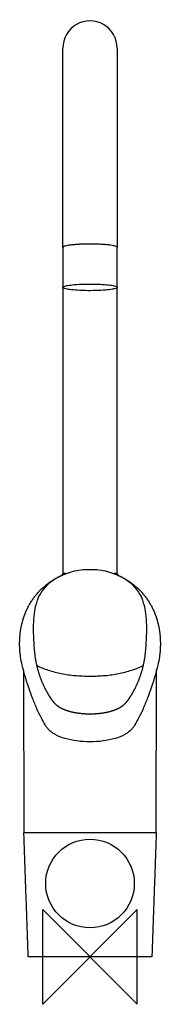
# Model space of a CAD drawing. Header units: millimetres. Extents: x -30 to 30, y -20 to 396.
import ezdxf

# ---------------------------------------------------------------- set-up
doc = ezdxf.new("R2010")
doc.units = ezdxf.units.MM
doc.header["$MEASUREMENT"] = 0
doc.layers.add('ORIGIN', color=6, linetype='Continuous')
doc.layers.add('PLANNING', color=1, linetype='Continuous')

# ---------------------------------------------------------------- blocks, each defined once
blk = doc.blocks.new('8021-0000_F')
at = {"layer": 'ORIGIN'}
for p, q in [((20, 20), (-20, -20)), ((-20, -20), (-20, 20)), ((-20, 20), (20, -20)), ((20, -20), (20, 20))]:
    blk.add_line(p, q, dxfattribs=at)
at = {"layer": 'PLANNING'}
for p, q in [((-11.5, 299.51), (-11.5, 383.6)), ((11.5, 383.6), (11.5, 299.51)), ((-11.5, 299.5), (-11.5, 282.65)), ((-11.5, 299.49), (-11.5, 299.48)), ((11.5, 299.5), (11.5, 299.53)), ((11.5, 282.64), (11.5, 299.5)), ((-29.38, 126.69), (-29.38, 126.75))]:
    blk.add_line(p, q, dxfattribs=at)
for points in [[(-28.14, 120.98), (-27.98, 52.7)], [(28.03, 52.7), (28.19, 121.17)], [(-27.78, 52.5), (27.83, 52.5)]]:
    blk.add_lwpolyline(points, dxfattribs=at)
blk.add_circle((0, 31), 18.72, dxfattribs=at)
blk.add_arc((0, 383.6), 11.5, 0, 180.0003, dxfattribs=at)
for points, weights, degree in [([(-0.21, 300.9), (-11.5, 300.88), (-11.5, 299.5)], [1, 0.710802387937, 0.992702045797], 2), ([(11.5, 299.53), (11.29, 300.93), (-0.21, 300.9)], [1, 0.707106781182, 1], 2), ([(-11.5, 282.6), (-11.91, 285.4), (11.09, 285.46), (11.5, 282.65)], [1, 0.333333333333, 0.333333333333, 1], 3), ([(11.5, 282.65), (11.91, 279.85), (-11.09, 279.8), (-11.5, 282.6)], [1, 0.333333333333, 0.333333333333, 1], 3), ([(-15.84, 158.84), (-13.19, 160.69), (-10.15, 161.8)], [0.999999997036, 0.991541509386, 1], 2), ([(-11.61, 161.25), (-11.59, 161.43), (-11.56, 161.61)], [1, 0.999879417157, 1], 2), ([(10.15, 161.8), (13.19, 160.69), (15.84, 158.84)], [1, 0.991541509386, 0.999999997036], 2), ([(11.61, 161.61), (11.64, 161.42), (11.67, 161.23)], [1, 0.999862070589, 1], 2), ([(29.38, 126.75), (29.38, 126.72), (29.38, 126.69)], [1, 0.999999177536, 1], 2), ([(-27.98, 52.7), (-27.97, 52.5), (-27.78, 52.5)], [1, 0.708904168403, 1], 2), ([(27.83, 52.5), (28.03, 52.5), (28.03, 52.7)], [1, 0.707749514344, 1], 2), ([(-25.93, 0), (-26.12, 0), (-26.13, 0.19)], [1, 0.719926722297, 0.999999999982], 2), ([(26.18, 0.19), (26.17, 0), (25.98, 0)], [0.999999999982, 0.72011149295, 1], 2)]:
    blk.add_rational_spline(points, weights, degree=degree, dxfattribs=at)
for points, degree in [([(-11.5, 282.62), (-11.49, 222.21), (-11.48, 161.8)], 2), ([(11.52, 161.8), (11.51, 222.21), (11.5, 282.63)], 2), ([(-1.95, 163.54), (-1.17, 163.58), (-0.39, 163.6), (0.39, 163.6), (1.17, 163.58), (1.95, 163.54)], 5), ([(-22.21, 150.61), (-21.05, 153.8), (-18.87, 156.63), (-15.84, 158.84)], 3), ([(-11.56, 161.61), (-11.45, 161.7), (-11.34, 161.8)], 2), ([(-10.27, 161.8), (-10.87, 161.8), (-11.48, 161.8)], 2), ([(11.52, 161.8), (10.9, 161.8), (10.27, 161.8)], 2), ([(11.39, 161.8), (11.5, 161.7), (11.61, 161.61)], 2), ([(15.84, 158.84), (18.87, 156.63), (21.05, 153.8), (22.21, 150.61)], 3), ([(-26.13, 0.19), (-27.05, 26.24), (-27.97, 52.29)], 2), ([(28.02, 52.29), (27.1, 26.24), (26.18, 0.19)], 2), ([(0.02, 0), (-12.95, 0), (-25.93, 0)], 2), ([(25.98, 0), (13, 0), (0.02, 0)], 2)]:
    blk.add_open_spline(points, degree=degree, dxfattribs=at)
for points, knots in [([(-13.4, 160.37), (-13.07, 160.55), (-11.69, 161.26), (-7.98, 162.74), (-4.39, 163.4), (-1.95, 163.54)], [18.826206, 18.826206, 18.826206, 18.826206, 19.950367, 23.464213, 30.793213, 30.793213, 30.793213, 30.793213]), ([(1.95, 163.54), (4.39, 163.4), (7.98, 162.74), (11.69, 161.26), (13.07, 160.55), (13.4, 160.37)], [-30.793213, -30.793213, -30.793213, -30.793213, -23.464213, -19.950367, -18.826206, -18.826206, -18.826206, -18.826206]), ([(-22.99, 125.84), (-23.52, 129.45), (-23.93, 136.15), (-23.88, 144.53), (-22.7, 149.07), (-22.21, 150.61)], [-24.949919, -24.949919, -24.949919, -24.949919, -14.001075, -4.835336, 0, 0, 0, 0]), ([(22.21, 150.61), (22.7, 149.07), (23.88, 144.53), (23.93, 136.15), (23.52, 129.45), (22.99, 125.84)], [0, 0, 0, 0, 4.835336, 14.001075, 24.949919, 24.949919, 24.949919, 24.949919]), ([(-17.54, 96), (-17.79, 96.28), (-18.29, 96.93), (-19.38, 98.57), (-20.81, 101.19), (-22.57, 104.94), (-24.98, 110.85), (-27.07, 116.99), (-28.66, 122.86), (-29.19, 125.49), (-29.38, 126.69)], [-33.126989, -33.126989, -33.126989, -33.126989, -32.009455, -30.654532, -27.207769, -23.082067, -18.232793, -8.046926, -3.64602, 0, 0, 0, 0]), ([(29.38, 126.69), (29.19, 125.49), (28.66, 122.86), (27.07, 116.99), (24.98, 110.85), (22.57, 104.94), (20.81, 101.19), (19.38, 98.57), (18.29, 96.93), (17.79, 96.28), (17.54, 96)], [0, 0, 0, 0, 3.64602, 8.046926, 18.232793, 23.082067, 27.207769, 30.654532, 32.009455, 33.126989, 33.126989, 33.126989, 33.126989]), ([(-22.39, 122.97), (-21.7, 122.61), (-20.15, 121.91), (-16.72, 120.68), (-12.08, 119.51), (-6.15, 118.66), (-2.09, 118.53), (0.02, 118.53)], [0, 0, 0, 0, 2.348757, 5.103948, 10.898138, 16.698521, 23.052807, 23.052807, 23.052807, 23.052807]), ([(0.02, 118.53), (2.14, 118.53), (6.2, 118.66), (12.13, 119.51), (16.77, 120.68), (20.2, 121.91), (21.75, 122.61), (22.44, 122.97)], [-23.052807, -23.052807, -23.052807, -23.052807, -16.698521, -10.898138, -5.103948, -2.348757, 0, 0, 0, 0]), ([(0, 90.78), (0, 90.78), (-1.87, 90.78), (-5.46, 91.01), (-10.43, 92.01), (-14.02, 93.38), (-16.28, 94.8), (-17.17, 95.59), (-17.54, 96)], [-18.734128, -18.734128, -18.734128, -18.734128, -18.728678, -13.136625, -7.966359, -3.540078, -1.65849, 0, 0, 0, 0]), ([(17.54, 96), (17.17, 95.59), (16.28, 94.8), (14.02, 93.38), (10.43, 92.01), (5.46, 91.01), (1.87, 90.78), (0, 90.78), (0, 90.78)], [0, 0, 0, 0, 1.65849, 3.540078, 7.966359, 13.136625, 18.728678, 18.734128, 18.734128, 18.734128, 18.734128])]:
    blk.add_open_spline(points, degree=3, knots=knots, dxfattribs=at)
for points, weights, degree, knots in [([(-29.38, 126.75), (-29.54, 127.77), (-29.64, 128.78), (-29.69, 129.81), (-29.7, 129.95), (-29.71, 130.11), (-29.72, 130.26), (-29.79, 131.79), (-29.78, 134.78), (-29.22, 139.16), (-28.31, 142.63), (-27.32, 145.29), (-26.74, 146.58), (-26.43, 147.21), (-23.59, 152.93), (-19.09, 157.48), (-13.4, 160.37)], [0.999999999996, 0.999289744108, 0.999289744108, 0.999999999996, 0.999988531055, 0.999988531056, 1, 1, 1, 1, 1, 1, 1, 1, 0.966343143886, 0.966343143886, 1], 3, [-20.944879, -20.944879, -20.944879, -20.944879, -17.877985, -17.877985, -17.877985, -17.428706, -17.428706, -17.428706, -12.84479, -8.482089, -4.200145, -2.094381, 0, 0, 0, 18.826206, 18.826206, 18.826206, 18.826206]), ([(-11.56, 161.61), (-11.62, 161.61), (-10.99, 161.61), (-10.88, 161.61), (-10.78, 161.61)], [0.923036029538, 0.946459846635, 1, 1, 1], 2, [5.4569151, 5.4569151, 5.4569151, 5.8097524, 5.8097524, 6.0224823, 6.0224823, 6.0224823]), ([(11.61, 161.61), (11.67, 161.61), (11.04, 161.61), (10.92, 161.61), (10.77, 161.61)], [0.923036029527, 0.946459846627, 1, 0.989264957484, 0.979740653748], 2, [1.9016954, 1.9016954, 1.9016954, 2.2545327, 2.2545327, 2.3252781, 2.3252781, 2.3252781]), ([(13.4, 160.37), (19.09, 157.48), (23.59, 152.93), (26.43, 147.21), (26.74, 146.58), (27.32, 145.29), (28.31, 142.63), (29.22, 139.16), (29.78, 134.78), (29.79, 131.79), (29.72, 130.26), (29.71, 130.11), (29.7, 129.95), (29.69, 129.81), (29.64, 128.78), (29.54, 127.77), (29.38, 126.75)], [1, 0.966343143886, 0.966343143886, 1, 1, 1, 1, 1, 1, 1, 1, 0.999988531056, 0.999988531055, 0.999999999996, 0.999289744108, 0.999289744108, 0.999999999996], 3, [-18.826206, -18.826206, -18.826206, -18.826206, 0, 0, 0, 2.094381, 4.200145, 8.482089, 12.84479, 17.428706, 17.428706, 17.428706, 17.877985, 17.877985, 17.877985, 20.944879, 20.944879, 20.944879, 20.944879]), ([(0, 102.48), (0, 102.48), (0, 102.48), (0, 102.48), (-0.48, 102.48), (-1.45, 102.5), (-3.36, 102.61), (-5.67, 102.89), (-8.27, 103.43), (-9.99, 103.98), (-10.74, 104.28), (-10.97, 104.37), (-11.51, 104.6), (-12.37, 105.02), (-13.74, 105.85), (-14.77, 106.79), (-15.32, 107.49), (-15.79, 108.07), (-16.25, 108.7), (-16.65, 109.33), (-17.05, 109.94), (-17.83, 111.18), (-19.24, 113.72), (-20.77, 117.13), (-22.13, 121.41), (-22.77, 124.37), (-22.99, 125.84)], [1, 1, 1, 1, 1, 1, 1, 1, 1, 1, 1, 1, 1, 1, 1, 1, 1, 0.999154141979, 0.999154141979, 1, 1, 1, 1, 1, 1, 1, 1], 3, [-16.402784, -16.402784, -16.402784, -16.402784, -16.40278, -16.40278, -16.40278, -14.953506, -13.506144, -10.671412, -7.955806, -5.546302, -5.546302, -5.546302, -4.785943, -4.060872, -2.6655, 0, 0, 0, 2.246855, 2.246855, 2.246855, 4.434533, 6.627199, 10.981029, 15.611348, 20.075724, 20.075724, 20.075724, 20.075724]), ([(22.99, 125.84), (22.77, 124.37), (22.13, 121.41), (20.77, 117.13), (19.24, 113.72), (17.83, 111.18), (17.05, 109.94), (16.65, 109.33), (16.25, 108.7), (15.79, 108.07), (15.32, 107.49), (14.77, 106.79), (13.74, 105.85), (12.37, 105.02), (11.51, 104.6), (10.97, 104.37), (10.74, 104.28), (9.99, 103.98), (8.27, 103.43), (5.67, 102.89), (3.36, 102.61), (1.45, 102.5), (0.48, 102.48), (0, 102.48), (0, 102.48), (0, 102.48), (0, 102.48)], [1, 1, 1, 1, 1, 1, 1, 1, 0.999154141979, 0.999154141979, 1, 1, 1, 1, 1, 1, 1, 1, 1, 1, 1, 1, 1, 1, 1, 1, 1], 3, [-20.075724, -20.075724, -20.075724, -20.075724, -15.611348, -10.981029, -6.627199, -4.434533, -2.246855, -2.246855, -2.246855, 0, 0, 0, 2.6655, 4.060872, 4.785943, 5.546302, 5.546302, 5.546302, 7.955806, 10.671412, 13.506144, 14.953506, 16.40278, 16.40278, 16.40278, 16.402784, 16.402784, 16.402784, 16.402784]), ([(-27.97, 52.29), (-27.97, 52.38), (-27.91, 52.44), (-27.85, 52.5), (-27.77, 52.5)], [0.999999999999, 0.92065955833, 1, 0.920659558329, 1], 2, [0, 0, 0, 0.1605588, 0.1605588, 0.3211177, 0.3211177, 0.3211177]), ([(27.82, 52.5), (27.9, 52.5), (27.96, 52.44), (28.02, 52.38), (28.02, 52.29)], [1, 0.920481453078, 1, 0.920481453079, 0.999999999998], 2, [0, 0, 0, 0.1605998, 0.1605998, 0.3211996, 0.3211996, 0.3211996])]:
    blk.add_rational_spline(points, weights, degree=degree, knots=knots, dxfattribs=at)

msp = doc.modelspace()

# ---------------------------------------------------------------- block references
msp.add_blockref('8021-0000_F', (0, 0))

doc.saveas('drawing.dxf')
